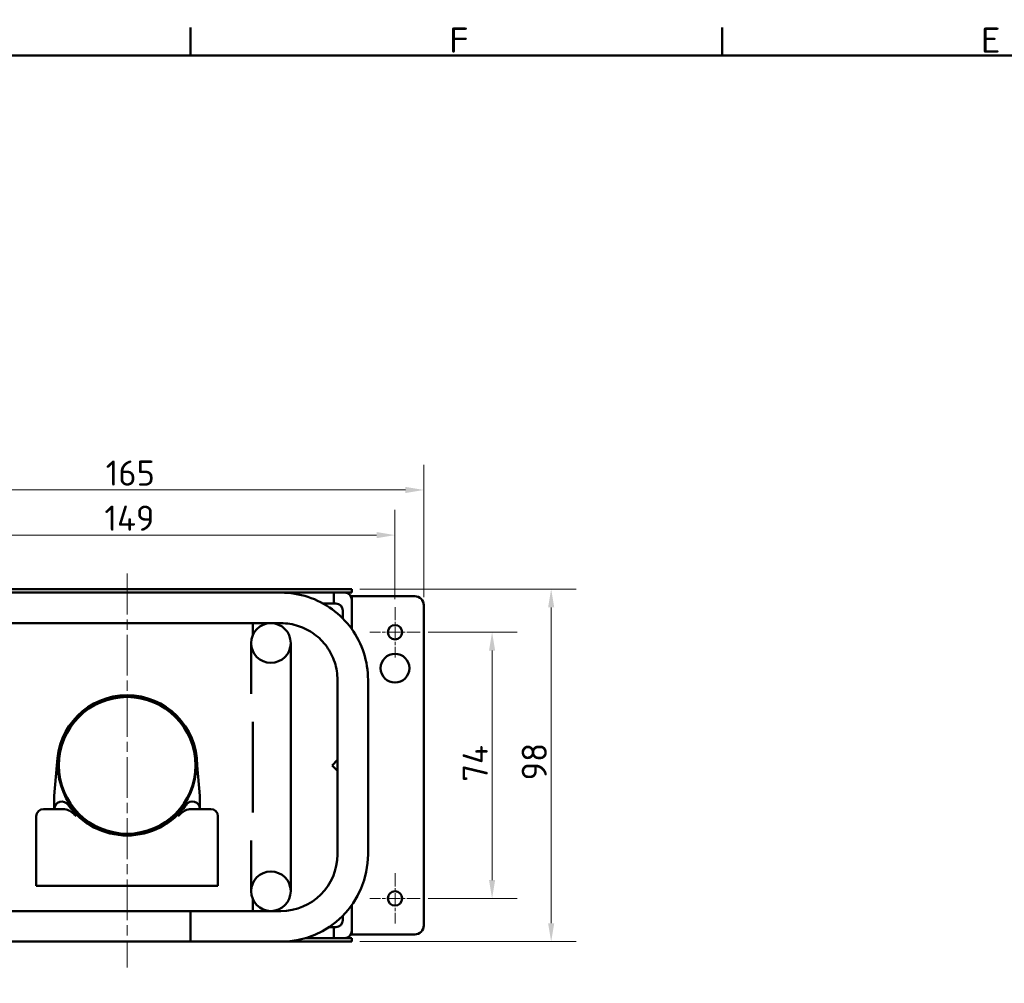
# Model space of a CAD drawing. Header units: millimetres. Extents: x 17 to 1979, y -74 to 835.
# Tile 5 of 8: x 253 to 527, y 567 to 835. Entities that reach past the tile are written whole.
import ezdxf

# ---------------------------------------------------------------- set-up
doc = ezdxf.new("R2010")
doc.units = ezdxf.units.MM
doc.header["$LTSCALE"] = 2
doc.linetypes.add('CHAIN', pattern=[0.3543, 0.2362, -0.0295, 0.0591, -0.0295])
for name, color, linetype, lineweight in [('Bemaßung', 7, 'Continuous', 15), ('Mittellinie', 7, 'Continuous', 20), ('Mittelpunktmarkierung', 7, 'Continuous', 20), ('Rahmen', 7, 'Continuous', 50), ('Sichtbar', 7, 'Continuous', 50), ('Symbol', 7, 'Continuous', 18)]:
    doc.layers.add(name, color=color, linetype=linetype, lineweight=lineweight)
doc.styles.add('PohlCon Text gedehnt 110%', font='isocpeur.ttf', dxfattribs={"width": 1.1})
doc.styles.add('PohlCon Text normal (DIN)', font='isocpeur.ttf')
doc.dimstyles.new('POHLCON (DIN)', dxfattribs={"dimscale": 2, "dimtxt": 3.5, "dimasz": 2.55, "dimexe": 3.5, "dimexo": 1.1, "dimgap": 0.6, "dimtad": 1, "dimrnd": 1e-08, "dimtxsty": 'PohlCon Text normal (DIN)', "dimcen": 0.09, "dimdle": 10, "dimclrd": 256, "dimclre": 256, "dimclrt": 256, "dimadec": 1, "dimazin": 2, "dimtfac": 0.771429, "dimtmove": 0, "dimatfit": 3, "dimfxl": 1, "dimtolj": 1, "dimlwd": -1, "dimlwe": -1, "dimarcsym": 0})

# ---------------------------------------------------------------- blocks, each defined once
blk = doc.blocks.new('Ränder Vorgaberahmen')
at = {"layer": 'Rahmen'}
for p, q in [((150.38, 412.5), (150.38, 416.4)), ((224.31, 412.5), (224.31, 416.4))]:
    blk.add_line(p, q, dxfattribs=at)
at = {"layer": 'Rahmen', "flags": 128}
blk.add_lwpolyline([(12.5, 7.5), (12.5, 412.5), (586.5, 412.5), (586.5, 7.5), (12.5, 7.5)], dxfattribs=at)
at = {"layer": 'Symbol', "char_height": 3.5, "attachment_point": 7, "style": 'PohlCon Text gedehnt 110%'}
for s, insert in [('F', (186.33, 412.9)), ('E', (260.27, 412.9))]:
    blk.add_mtext(s, dxfattribs=dict(at, insert=insert))
blk = doc.blocks.new('*D14')
at = {"layer": 'Bemaßung', "transparency": 16777216}
for p, q in [((208.63, 673.92), (208.63, 698.72)), ((357.63, 673.92), (357.63, 698.72)), ((213.73, 691.72), (352.53, 691.72))]:
    blk.add_line(p, q, dxfattribs=at)
for points in [[(213.73, 692.57), (213.73, 690.87), (208.63, 691.72)], [(352.53, 692.57), (352.53, 690.87), (357.63, 691.72)]]:
    blk.add_solid(points, dxfattribs=at)
at = {"layer": 'Defpoints', "color": 0, "transparency": 16777216}
for p in [(357.63, 691.72), (208.63, 671.72), (357.63, 671.72)]:
    blk.add_point(p, dxfattribs=at)
at = {"layer": 'Bemaßung', "transparency": 16777216, "insert": (276.83, 699.92), "char_height": 7, "attachment_point": 1, "style": 'PohlCon Text normal (DIN)'}
blk.add_mtext('\\A1;149', dxfattribs=at)
blk = doc.blocks.new('*D15')
at = {"layer": 'Bemaßung', "transparency": 16777216}
for p, q in [((366.83, 664.72), (391.63, 664.72)), ((384.63, 659.62), (384.63, 595.82)), ((366.83, 590.72), (391.63, 590.72))]:
    blk.add_line(p, q, dxfattribs=at)
for points in [[(383.78, 659.62), (385.48, 659.62), (384.63, 664.72)], [(383.78, 595.82), (385.48, 595.82), (384.63, 590.72)]]:
    blk.add_solid(points, dxfattribs=at)
at = {"layer": 'Defpoints', "color": 0, "transparency": 16777216}
for p in [(364.63, 664.72), (364.63, 590.72), (384.63, 590.72)]:
    blk.add_point(p, dxfattribs=at)
at = {"layer": 'Bemaßung', "transparency": 16777216, "insert": (376.43, 623.17), "char_height": 7, "attachment_point": 1, "rotation": 90, "style": 'PohlCon Text normal (DIN)'}
blk.add_mtext('\\A1;74', dxfattribs=at)
blk = doc.blocks.new('*D16')
at = {"layer": 'Bemaßung', "transparency": 16777216}
for p, q in [((347.83, 676.72), (408.06, 676.72)), ((401.06, 583.82), (401.06, 671.62)), ((347.83, 578.72), (408.06, 578.72))]:
    blk.add_line(p, q, dxfattribs=at)
for points in [[(400.21, 671.62), (401.91, 671.62), (401.06, 676.72)], [(400.21, 583.82), (401.91, 583.82), (401.06, 578.72)]]:
    blk.add_solid(points, dxfattribs=at)
at = {"layer": 'Defpoints', "color": 0, "transparency": 16777216}
for p in [(345.63, 676.72), (401.06, 676.72), (345.63, 578.72)]:
    blk.add_point(p, dxfattribs=at)
at = {"layer": 'Bemaßung', "transparency": 16777216, "insert": (392.86, 623.52), "char_height": 7, "attachment_point": 1, "rotation": 90, "style": 'PohlCon Text normal (DIN)'}
blk.add_mtext('\\A1;98', dxfattribs=at)
blk = doc.blocks.new('*D17')
at = {"layer": 'Bemaßung', "transparency": 16777216}
for p, q in [((200.63, 674.42), (200.63, 711.26)), ((365.63, 674.42), (365.63, 711.26)), ((360.53, 704.26), (205.73, 704.26))]:
    blk.add_line(p, q, dxfattribs=at)
for points in [[(205.73, 705.11), (205.73, 703.41), (200.63, 704.26)], [(360.53, 705.11), (360.53, 703.41), (365.63, 704.26)]]:
    blk.add_solid(points, dxfattribs=at)
at = {"layer": 'Defpoints', "color": 0, "transparency": 16777216}
for p in [(200.63, 704.26), (200.63, 672.22), (365.63, 672.22)]:
    blk.add_point(p, dxfattribs=at)
at = {"layer": 'Bemaßung', "transparency": 16777216, "insert": (277.18, 712.46), "char_height": 7, "attachment_point": 1, "style": 'PohlCon Text normal (DIN)'}
blk.add_mtext('\\A1;165', dxfattribs=at)

msp = doc.modelspace()

# ---------------------------------------------------------------- linework, layer by layer
at = {"layer": 'Mittellinie', "linetype": 'CHAIN', "ltscale": 23.990969}
msp.add_line((283.133, 681.011), (283.133, 571.49), dxfattribs=at)
at = {"layer": 'Mittelpunktmarkierung', "linetype": 'CHAIN', "ltscale": 7.778352}
for p, q in [((357.633, 671.717), (357.633, 657.717)), ((364.633, 664.717), (350.633, 664.717)), ((357.633, 597.717), (357.633, 583.717)), ((364.633, 590.717), (350.633, 590.717))]:
    msp.add_line(p, q, dxfattribs=at)
at = {"layer": 'Sichtbar'}
for p, q in [((343.133, 676.717), (223.133, 676.717)), ((343.133, 676.717), (345.633, 676.717)), ((345.633, 675.717), (345.633, 676.717)), ((240.709, 675.717), (325.945, 675.717)), ((343.133, 675.717), (325.945, 675.717)), ((340.633, 675.717), (340.633, 672.717)), ((340.633, 675.717), (340.633, 672.717)), ((345.633, 675.717), (343.133, 675.717)), ((344.633, 675.449), (344.633, 675.717)), ((345.633, 674.717), (345.365, 674.717)), ((347.633, 674.717), (345.633, 674.717)), ((345.633, 673.717), (345.633, 674.717)), ((345.633, 665.555), (345.633, 673.717)), ((347.633, 674.717), (363.133, 674.717)), ((341.133, 672.717), (337.599, 672.717)), ((365.633, 672.217), (365.633, 583.217)), ((343.133, 668.529), (343.133, 670.717)), ((240.709, 667.217), (325.945, 667.217)), ((318.133, 664.009), (318.133, 667.217)), ((317.633, 661.717), (317.633, 647.615)), ((328.633, 636.717), (328.633, 661.717)), ((341.633, 651.467), (341.633, 602.967)), ((350.133, 651.467), (350.133, 602.967)), ((318.133, 614.646), (318.133, 639.789)), ((328.633, 636.717), (328.633, 617.717)), ((262.883, 619.217), (263.633, 627.717)), ((302.633, 627.717), (303.383, 619.217)), ((340.133, 627.717), (341.633, 629.217)), ((341.633, 626.217), (340.133, 627.717)), ((262.883, 615.568), (262.883, 619.217)), ((303.383, 619.217), (303.383, 615.568)), ((328.633, 592.717), (328.633, 617.717)), ((257.883, 613.568), (257.883, 594.217)), ((264.805, 615.568), (259.883, 615.568)), ((265.305, 615.568), (264.805, 615.568)), ((301.462, 615.568), (300.962, 615.568)), ((306.383, 615.568), (301.462, 615.568)), ((308.383, 594.217), (308.383, 613.568)), ((317.633, 606.82), (317.633, 592.717)), ((259.883, 594.217), (257.883, 594.217)), ((306.383, 594.217), (259.883, 594.217)), ((308.383, 594.217), (306.383, 594.217)), ((318.133, 587.217), (318.133, 590.426)), ((345.633, 581.717), (345.633, 588.896)), ((300.767, 587.217), (240.769, 587.217)), ((325.883, 587.217), (300.767, 587.217)), ((343.133, 584.717), (343.133, 585.923)), ((339.225, 582.717), (341.133, 582.717)), ((340.633, 582.717), (340.633, 579.717)), ((345.633, 580.717), (345.365, 580.717)), ((345.633, 580.717), (345.633, 581.717)), ((345.633, 580.717), (347.633, 580.717)), ((363.133, 580.717), (347.633, 580.717)), ((300.767, 578.717), (240.769, 578.717)), ((325.883, 578.717), (300.767, 578.717)), ((325.883, 578.717), (343.133, 578.717)), ((340.633, 579.717), (332.775, 579.717)), ((332.775, 579.717), (343.133, 579.717)), ((343.133, 579.717), (345.633, 579.717)), ((345.633, 578.717), (343.133, 578.717)), ((344.633, 579.717), (344.633, 579.985)), ((345.633, 578.717), (345.633, 579.717))]:
    msp.add_line(p, q, dxfattribs=at)
for centre, radius in [((323.133, 661.717), 5.5), ((357.633, 664.717), 2), ((357.633, 654.717), 4), ((283.133, 627.717), 19.25), ((283.133, 627.717), 19), ((323.133, 592.717), 5.5), ((357.633, 590.717), 2)]:
    msp.add_circle(centre, radius, dxfattribs=at)
for centre, radius, start, end in [((343.633, 673.717), 2, 0, 90), ((363.133, 672.217), 2.5, 0, 90), ((341.133, 670.717), 2, 0, 90), ((283.133, 627.717), 19.5, 0, 180), ((265.02, 615.489), 2.138, 35.0968, 177.86866), ((283.133, 628.217), 20, 215.0968, 324.9032), ((301.27, 615.568), 2.113, 0, 147.03454), ((259.883, 613.568), 2, 90, 180), ((306.383, 613.568), 2, 0, 90), ((325.883, 602.967), 24.25, 270, 0), ((325.883, 602.967), 15.75, 270, 0), ((341.133, 584.717), 2, 270, 0), ((343.633, 581.717), 2, 270, 0), ((363.133, 583.217), 2.5, 270, 0)]:
    msp.add_arc(centre, radius, start, end, dxfattribs=at)
for centre, major_axis, start_param, end_param in [((265.305, 613.568), (2.828, 0), 0.9449463, 1.5707963), ((300.962, 613.568), (-2.828, 0), 4.712389, 5.3382391)]:
    msp.add_ellipse(centre, major_axis=major_axis, ratio=0.7071068, start_param=start_param, end_param=end_param, dxfattribs=at)
msp.add_ellipse((300.767, 582.967), major_axis=(0, 4.25), ratio=0.0087265, dxfattribs=at)
for points, knots in [([(325.945, 675.717), (328.479, 675.717), (331.013, 675.315), (335.833, 673.744), (338.118, 672.576), (342.217, 669.589), (344.029, 667.771), (347.005, 663.662), (348.169, 661.372), (349.733, 656.543), (350.133, 654.005), (350.133, 651.467)], [3.1415927, 3.1415927, 3.1415927, 3.1415927, 3.4557519, 3.4557519, 3.7699112, 3.7699112, 4.0840704, 4.0840704, 4.3982297, 4.3982297, 4.712389, 4.712389, 4.712389, 4.712389]), ([(325.945, 667.217), (327.586, 667.217), (329.228, 666.957), (332.351, 665.939), (333.832, 665.182), (336.49, 663.244), (337.667, 662.064), (339.6, 659.396), (340.356, 657.908), (341.373, 654.768), (341.633, 653.118), (341.633, 651.467)], [3.1415927, 3.1415927, 3.1415927, 3.1415927, 3.4557519, 3.4557519, 3.7699112, 3.7699112, 4.0840704, 4.0840704, 4.3982297, 4.3982297, 4.712389, 4.712389, 4.712389, 4.712389]), ([(299.746, 616.55), (299.745, 616.551), (299.744, 616.552), (299.711, 616.574), (299.679, 616.596), (299.619, 616.636), (299.592, 616.654), (299.546, 616.685), (299.528, 616.697), (299.503, 616.714), (299.497, 616.718), (299.497, 616.718), (299.497, 616.718), (299.497, 616.718)], [-0.094242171, -0.094242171, -0.094242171, -0.094242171, -0.093931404, -0.093931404, -0.082207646, -0.082207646, -0.070485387, -0.070485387, -0.058765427, -0.058765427, -0.047047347, -0.047047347, -0.04696647, -0.04696647, -0.04696647, -0.04696647]), ([(266.962, 615.189), (266.989, 615.175), (267.015, 615.162), (267.386, 614.962), (267.732, 614.71), (268.38, 614.151), (268.685, 613.845), (268.962, 613.568)], [1.15511506, 1.15511506, 1.15511506, 1.15511506, 1.16399093, 1.16399093, 1.28155375, 1.28155375, 1.39911657, 1.39911657, 1.39911657, 1.39911657]), ([(297.305, 613.568), (297.582, 613.845), (297.886, 614.151), (298.535, 614.71), (298.88, 614.962), (299.252, 615.162), (299.278, 615.175), (299.305, 615.189)], [0, 0, 0, 0, 0.11756282, 0.11756282, 0.23512564, 0.23512564, 0.24400151, 0.24400151, 0.24400151, 0.24400151])]:
    msp.add_open_spline(points, degree=3, knots=knots, dxfattribs=at)

# ---------------------------------------------------------------- block references
at = {"xscale": 2, "yscale": 2, "zscale": 2}
msp.add_blockref('Ränder Vorgaberahmen', (0, 0), dxfattribs=at)

# ---------------------------------------------------------------- dimensions: what is measured, and where the dimension line sits
at = {"layer": 'Bemaßung'}
for base, p1, p2, angle, picture, middle in [((200.633, 704.26), (365.633, 672.217), (200.633, 672.217), 180, '*D17', (283.133, 704.26)), ((357.633, 691.717), (208.633, 671.717), (357.633, 671.717), 180, '*D14', (283.133, 691.717)), ((401.06, 676.717), (345.633, 578.717), (345.633, 676.717), 90, '*D16', (401.06, 627.717)), ((384.633, 590.717), (364.633, 664.717), (364.633, 590.717), 90, '*D15', (384.633, 627.717))]:
    dim = msp.add_linear_dim(base=base, p1=p1, p2=p2, angle=angle, dimstyle='POHLCON (DIN)', override={"dimgap": 0.6, "dimdec": 2, "dimtol": 0, "dimlim": 0, "dimtp": 0, "dimtm": 0, "dimtdec": 2, "dimtofl": 0, "dimatfit": 1}, dxfattribs=at)
    dim.commit()
    dim.dimension.update_dxf_attribs({"geometry": picture, "text_midpoint": middle, "dimtype": 160})

doc.saveas('drawing.dxf')
